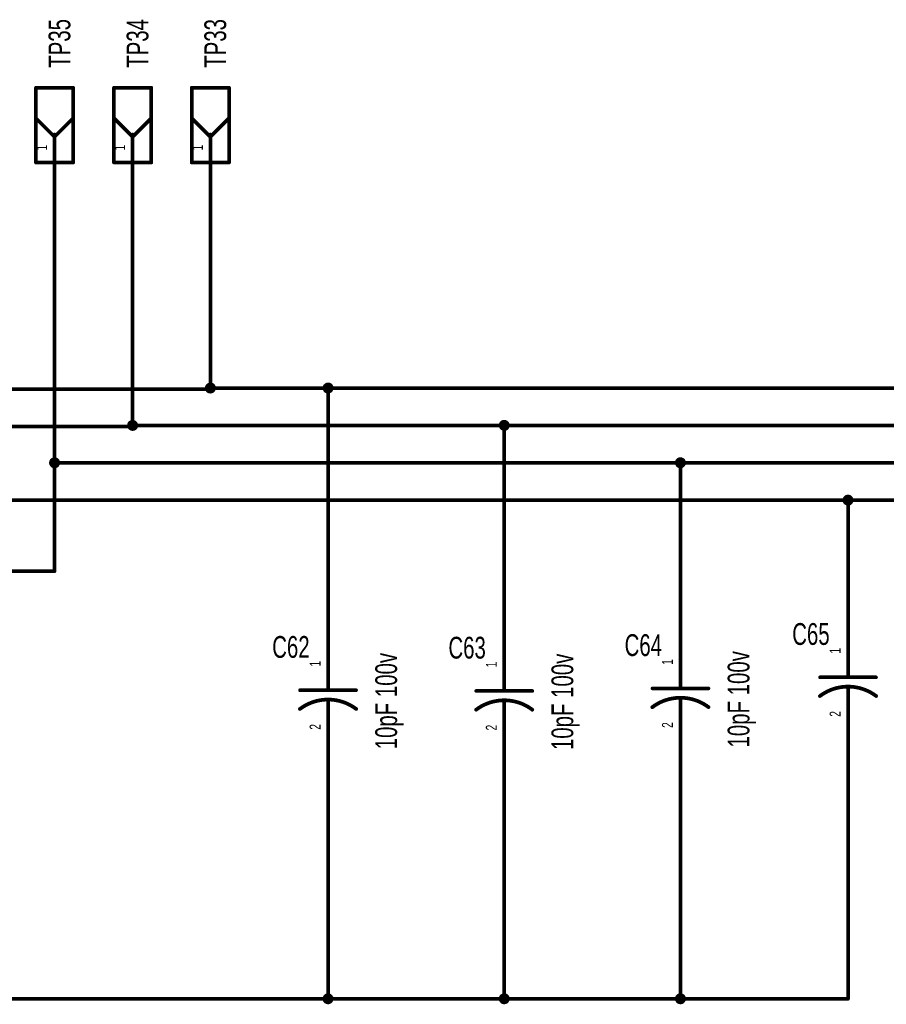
# Model space of a CAD drawing. Extents: x -2.5 to 9, y -2.1 to 6.
# Tile 5 of 7: x 4.3 to 6.7, y 0.4 to 3. Entities that reach past the tile are written whole.
import ezdxf
from ezdxf.enums import TextEntityAlignment as Align

# ---------------------------------------------------------------- set-up
doc = ezdxf.new("R2010")
doc.units = 0
for name, color, linetype in [('Element', 253, 'CONTINUOUS'), ('Net', 50, 'CONTINUOUS'), ('Pin', 50, 'CONTINUOUS')]:
    doc.layers.add(name, color=color, linetype=linetype)

msp = doc.modelspace()

# ---------------------------------------------------------------- linework, layer by layer
at = {"layer": 'Element', "linetype": 'CONTINUOUS'}
for points, const_width in [([(4.378, 2.837), (4.478, 2.837)], 0.0098), ([(4.378, 2.637), (4.378, 2.837)], 0.0098), ([(4.478, 2.837), (4.478, 2.637)], 0.0098), ([(4.587, 2.837), (4.687, 2.837)], 0.0098), ([(4.587, 2.637), (4.587, 2.837)], 0.0098), ([(4.687, 2.837), (4.687, 2.637)], 0.0098), ([(4.7952, 2.837), (4.8952, 2.837)], 0.0098), ([(4.7952, 2.637), (4.7952, 2.837)], 0.0098), ([(4.8952, 2.837), (4.8952, 2.637)], 0.0098), ([(4.378, 2.7557), (4.428, 2.7057)], 0.0098), ([(4.478, 2.7557), (4.428, 2.7057)], 0.0098), ([(4.587, 2.7557), (4.637, 2.7057)], 0.0098), ([(4.687, 2.7557), (4.637, 2.7057)], 0.0098), ([(4.7952, 2.7557), (4.8452, 2.7057)], 0.0098), ([(4.8952, 2.7557), (4.8452, 2.7057)], 0.0098), ([(4.428, 2.712), (4.428, 2.637)], 0.0098), ([(4.637, 2.712), (4.637, 2.637)], 0.0098), ([(4.8452, 2.712), (4.8452, 2.637)], 0.0098), ([(4.478, 2.637), (4.378, 2.637)], 0.0098), ([(4.687, 2.637), (4.587, 2.637)], 0.0098), ([(4.8952, 2.637), (4.7952, 2.637)], 0.0098), ([(6.5523, 1.2965), (6.5523, 1.2595)], 0.0098), ([(5.1602, 1.2619), (5.1602, 1.2249)], 0.0098), ([(5.6318, 1.2599), (5.6318, 1.2229)], 0.0098), ([(6.1035, 1.2667), (6.1035, 1.2297)], 0.0098), ([(6.6275, 1.2094), (6.6209, 1.214), (6.614, 1.2182), (6.6069, 1.222), (6.5995, 1.2253), (6.5919, 1.2281), (6.5842, 1.2304), (6.5763, 1.2322), (6.5684, 1.2335), (6.5603, 1.2343), (6.5523, 1.2345), (6.5442, 1.2343), (6.5362, 1.2335), (6.5282, 1.2322), (6.5203, 1.2304), (6.5126, 1.2281), (6.505, 1.2253), (6.4977, 1.222), (6.4905, 1.2182), (6.4836, 1.214), (6.477, 1.2093)], 0.01), ([(6.4773, 1.2595), (6.6273, 1.2595)], 0.0098), ([(6.5523, 1.2345), (6.5523, 1.1965)], 0.0098), ([(5.0852, 1.2249), (5.2352, 1.2249)], 0.0098), ([(5.5568, 1.2229), (5.7068, 1.2229)], 0.0098), ([(6.0285, 1.2297), (6.1785, 1.2297)], 0.0098), ([(5.2354, 1.1748), (5.2288, 1.1794), (5.2219, 1.1836), (5.2148, 1.1874), (5.2074, 1.1907), (5.1998, 1.1935), (5.1921, 1.1958), (5.1842, 1.1976), (5.1763, 1.1989), (5.1682, 1.1997), (5.1602, 1.1999), (5.1521, 1.1997), (5.1441, 1.1989), (5.1361, 1.1976), (5.1282, 1.1958), (5.1205, 1.1935), (5.1129, 1.1906), (5.1056, 1.1874), (5.0984, 1.1836), (5.0915, 1.1794), (5.0849, 1.1747)], 0.01), ([(5.1602, 1.1999), (5.1602, 1.1619)], 0.0098), ([(5.707, 1.1727), (5.7004, 1.1774), (5.6936, 1.1816), (5.6864, 1.1854), (5.6791, 1.1887), (5.6715, 1.1915), (5.6638, 1.1938), (5.6559, 1.1956), (5.6479, 1.1969), (5.6399, 1.1977), (5.6318, 1.1979), (5.6238, 1.1977), (5.6157, 1.1969), (5.6078, 1.1956), (5.5999, 1.1938), (5.5922, 1.1915), (5.5846, 1.1886), (5.5772, 1.1854), (5.5701, 1.1816), (5.5632, 1.1774), (5.5566, 1.1727)], 0.01), ([(5.6318, 1.1979), (5.6318, 1.1599)], 0.0098), ([(6.1788, 1.1796), (6.1722, 1.1842), (6.1653, 1.1884), (6.1581, 1.1922), (6.1508, 1.1955), (6.1432, 1.1983), (6.1355, 1.2006), (6.1276, 1.2024), (6.1196, 1.2037), (6.1116, 1.2045), (6.1035, 1.2047), (6.0955, 1.2045), (6.0874, 1.2037), (6.0795, 1.2024), (6.0716, 1.2006), (6.0639, 1.1983), (6.0563, 1.1955), (6.0489, 1.1922), (6.0418, 1.1884), (6.0349, 1.1842), (6.0283, 1.1795)], 0.01), ([(6.1035, 1.2047), (6.1035, 1.1667)], 0.0098)]:
    msp.add_lwpolyline(points, dxfattribs=dict(at, const_width=const_width))
for points, const_width in [([(4.3756, 2.837, 1), (4.3805, 2.837, 1), (4.3756, 2.837, 1)], 0.0049), ([(4.3756, 2.837, 1), (4.3805, 2.837, 1), (4.3756, 2.837, 1)], 0.0049), ([(4.4756, 2.837, 1), (4.4805, 2.837, 1), (4.4756, 2.837, 1)], 0.0049), ([(4.4756, 2.837, 1), (4.4805, 2.837, 1), (4.4756, 2.837, 1)], 0.0049), ([(4.5846, 2.837, 1), (4.5895, 2.837, 1), (4.5846, 2.837, 1)], 0.0049), ([(4.5846, 2.837, 1), (4.5895, 2.837, 1), (4.5846, 2.837, 1)], 0.0049), ([(4.6846, 2.837, 1), (4.6895, 2.837, 1), (4.6846, 2.837, 1)], 0.0049), ([(4.6846, 2.837, 1), (4.6895, 2.837, 1), (4.6846, 2.837, 1)], 0.0049), ([(4.7927, 2.837, 1), (4.7976, 2.837, 1), (4.7927, 2.837, 1)], 0.0049), ([(4.7927, 2.837, 1), (4.7976, 2.837, 1), (4.7927, 2.837, 1)], 0.0049), ([(4.8927, 2.837, 1), (4.8976, 2.837, 1), (4.8927, 2.837, 1)], 0.0049), ([(4.8927, 2.837, 1), (4.8976, 2.837, 1), (4.8927, 2.837, 1)], 0.0049), ([(4.3756, 2.7557, 1), (4.3805, 2.7557, 1), (4.3756, 2.7557, 1)], 0.0049), ([(4.4756, 2.7557, 1), (4.4805, 2.7557, 1), (4.4756, 2.7557, 1)], 0.0049), ([(4.5846, 2.7557, 1), (4.5895, 2.7557, 1), (4.5846, 2.7557, 1)], 0.0049), ([(4.6846, 2.7557, 1), (4.6895, 2.7557, 1), (4.6846, 2.7557, 1)], 0.0049), ([(4.7927, 2.7557, 1), (4.7976, 2.7557, 1), (4.7927, 2.7557, 1)], 0.0049), ([(4.8927, 2.7557, 1), (4.8976, 2.7557, 1), (4.8927, 2.7557, 1)], 0.0049), ([(4.4256, 2.712, 1), (4.4305, 2.712, 1), (4.4256, 2.712, 1)], 0.0049), ([(4.6346, 2.712, 1), (4.6395, 2.712, 1), (4.6346, 2.712, 1)], 0.0049), ([(4.8427, 2.712, 1), (4.8476, 2.712, 1), (4.8427, 2.712, 1)], 0.0049), ([(4.4256, 2.7057, 1), (4.4305, 2.7057, 1), (4.4256, 2.7057, 1)], 0.0049), ([(4.4256, 2.7057, 1), (4.4305, 2.7057, 1), (4.4256, 2.7057, 1)], 0.0049), ([(4.6346, 2.7057, 1), (4.6395, 2.7057, 1), (4.6346, 2.7057, 1)], 0.0049), ([(4.6346, 2.7057, 1), (4.6395, 2.7057, 1), (4.6346, 2.7057, 1)], 0.0049), ([(4.8427, 2.7057, 1), (4.8476, 2.7057, 1), (4.8427, 2.7057, 1)], 0.0049), ([(4.8427, 2.7057, 1), (4.8476, 2.7057, 1), (4.8427, 2.7057, 1)], 0.0049), ([(4.3756, 2.637, 1), (4.3805, 2.637, 1), (4.3756, 2.637, 1)], 0.0049), ([(4.3756, 2.637, 1), (4.3805, 2.637, 1), (4.3756, 2.637, 1)], 0.0049), ([(4.4256, 2.637, 1), (4.4305, 2.637, 1), (4.4256, 2.637, 1)], 0.0049), ([(4.4756, 2.637, 1), (4.4805, 2.637, 1), (4.4756, 2.637, 1)], 0.0049), ([(4.4756, 2.637, 1), (4.4805, 2.637, 1), (4.4756, 2.637, 1)], 0.0049), ([(4.5846, 2.637, 1), (4.5895, 2.637, 1), (4.5846, 2.637, 1)], 0.0049), ([(4.5846, 2.637, 1), (4.5895, 2.637, 1), (4.5846, 2.637, 1)], 0.0049), ([(4.6346, 2.637, 1), (4.6395, 2.637, 1), (4.6346, 2.637, 1)], 0.0049), ([(4.6846, 2.637, 1), (4.6895, 2.637, 1), (4.6846, 2.637, 1)], 0.0049), ([(4.6846, 2.637, 1), (4.6895, 2.637, 1), (4.6846, 2.637, 1)], 0.0049), ([(4.7927, 2.637, 1), (4.7976, 2.637, 1), (4.7927, 2.637, 1)], 0.0049), ([(4.7927, 2.637, 1), (4.7976, 2.637, 1), (4.7927, 2.637, 1)], 0.0049), ([(4.8427, 2.637, 1), (4.8476, 2.637, 1), (4.8427, 2.637, 1)], 0.0049), ([(4.8927, 2.637, 1), (4.8976, 2.637, 1), (4.8927, 2.637, 1)], 0.0049), ([(4.8927, 2.637, 1), (4.8976, 2.637, 1), (4.8927, 2.637, 1)], 0.0049), ([(6.5498, 1.2965, 1), (6.5547, 1.2965, 1), (6.5498, 1.2965, 1)], 0.0049), ([(5.1577, 1.2619, 1), (5.1626, 1.2619, 1), (5.1577, 1.2619, 1)], 0.0049), ([(5.6294, 1.2599, 1), (5.6343, 1.2599, 1), (5.6294, 1.2599, 1)], 0.0049), ([(6.1011, 1.2667, 1), (6.106, 1.2667, 1), (6.1011, 1.2667, 1)], 0.0049), ([(6.4748, 1.2595, 1), (6.4797, 1.2595, 1), (6.4748, 1.2595, 1)], 0.0049), ([(6.5498, 1.2595, 1), (6.5547, 1.2595, 1), (6.5498, 1.2595, 1)], 0.0049), ([(6.5498, 1.2345, 1), (6.5547, 1.2345, 1), (6.5498, 1.2345, 1)], 0.0049), ([(6.6248, 1.2595, 1), (6.6297, 1.2595, 1), (6.6248, 1.2595, 1)], 0.0049), ([(5.0827, 1.2249, 1), (5.0876, 1.2249, 1), (5.0827, 1.2249, 1)], 0.0049), ([(5.1577, 1.2249, 1), (5.1626, 1.2249, 1), (5.1577, 1.2249, 1)], 0.0049), ([(5.2327, 1.2249, 1), (5.2376, 1.2249, 1), (5.2327, 1.2249, 1)], 0.0049), ([(5.5544, 1.2229, 1), (5.5593, 1.2229, 1), (5.5544, 1.2229, 1)], 0.0049), ([(5.6294, 1.2229, 1), (5.6343, 1.2229, 1), (5.6294, 1.2229, 1)], 0.0049), ([(5.7044, 1.2229, 1), (5.7093, 1.2229, 1), (5.7044, 1.2229, 1)], 0.0049), ([(6.0261, 1.2297, 1), (6.031, 1.2297, 1), (6.0261, 1.2297, 1)], 0.0049), ([(6.1011, 1.2297, 1), (6.106, 1.2297, 1), (6.1011, 1.2297, 1)], 0.0049), ([(6.1761, 1.2297, 1), (6.181, 1.2297, 1), (6.1761, 1.2297, 1)], 0.0049), ([(6.4745, 1.2093, 1), (6.4795, 1.2093, 1), (6.4745, 1.2093, 1)], 0.005), ([(6.625, 1.2094, 1), (6.63, 1.2094, 1), (6.625, 1.2094, 1)], 0.005), ([(5.1577, 1.1999, 1), (5.1626, 1.1999, 1), (5.1577, 1.1999, 1)], 0.0049), ([(5.6294, 1.1979, 1), (5.6343, 1.1979, 1), (5.6294, 1.1979, 1)], 0.0049), ([(6.1011, 1.2047, 1), (6.106, 1.2047, 1), (6.1011, 1.2047, 1)], 0.0049), ([(6.5498, 1.1965, 1), (6.5547, 1.1965, 1), (6.5498, 1.1965, 1)], 0.0049), ([(5.0824, 1.1747, 1), (5.0874, 1.1747, 1), (5.0824, 1.1747, 1)], 0.005), ([(5.1577, 1.1619, 1), (5.1626, 1.1619, 1), (5.1577, 1.1619, 1)], 0.0049), ([(5.2329, 1.1748, 1), (5.2379, 1.1748, 1), (5.2329, 1.1748, 1)], 0.005), ([(5.5541, 1.1727, 1), (5.5591, 1.1727, 1), (5.5541, 1.1727, 1)], 0.005), ([(5.6294, 1.1599, 1), (5.6343, 1.1599, 1), (5.6294, 1.1599, 1)], 0.0049), ([(5.7045, 1.1727, 1), (5.7095, 1.1727, 1), (5.7045, 1.1727, 1)], 0.005), ([(6.0258, 1.1795, 1), (6.0308, 1.1795, 1), (6.0258, 1.1795, 1)], 0.005), ([(6.1011, 1.1667, 1), (6.106, 1.1667, 1), (6.1011, 1.1667, 1)], 0.0049), ([(6.1763, 1.1796, 1), (6.1813, 1.1796, 1), (6.1763, 1.1796, 1)], 0.005)]:
    msp.add_lwpolyline(points, format="xyb", dxfattribs=dict(at, const_width=const_width))
at = {"layer": 'Net', "linetype": 'CONTINUOUS', "const_width": 0.0098}
for points in [[(4.428, 2.562), (4.428, 1.5434)], [(4.637, 2.562), (4.637, 1.9309)], [(4.8452, 2.562), (4.8452, 2.0309)], [(4.8452, 2.0309), (3.1345, 2.0309)], [(4.8353, 2.0336), (4.8358, 2.0305), (4.8372, 2.0278), (4.8394, 2.0256), (4.8421, 2.0242), (4.8452, 2.0237), (4.8482, 2.0242), (4.851, 2.0256), (4.8531, 2.0278), (4.8545, 2.0305), (4.855, 2.0336), (4.8545, 2.0366), (4.8531, 2.0394), (4.851, 2.0415), (4.8482, 2.0429), (4.8452, 2.0434), (4.8421, 2.0429), (4.8394, 2.0415), (4.8372, 2.0394), (4.8358, 2.0366), (4.8353, 2.0336)], [(6.9204, 2.0336), (4.8452, 2.0336)], [(5.1503, 2.0336), (5.1508, 2.0305), (5.1522, 2.0278), (5.1544, 2.0256), (5.1571, 2.0242), (5.1602, 2.0237), (5.1632, 2.0242), (5.1659, 2.0256), (5.1681, 2.0278), (5.1695, 2.0305), (5.17, 2.0336), (5.1695, 2.0366), (5.1681, 2.0394), (5.1659, 2.0415), (5.1632, 2.0429), (5.1602, 2.0434), (5.1571, 2.0429), (5.1544, 2.0415), (5.1522, 2.0394), (5.1508, 2.0366), (5.1503, 2.0336)], [(5.1602, 1.4119), (5.1602, 2.0336)], [(4.637, 1.9309), (3.1345, 1.9309)], [(4.6272, 1.9336), (4.6277, 1.9305), (4.6291, 1.9278), (4.6313, 1.9256), (4.634, 1.9242), (4.637, 1.9237), (4.6401, 1.9242), (4.6428, 1.9256), (4.645, 1.9278), (4.6464, 1.9305), (4.6469, 1.9336), (4.6464, 1.9366), (4.645, 1.9394), (4.6428, 1.9415), (4.6401, 1.9429), (4.637, 1.9434), (4.634, 1.9429), (4.6313, 1.9415), (4.6291, 1.9394), (4.6277, 1.9366), (4.6272, 1.9336)], [(4.637, 1.9336), (6.9208, 1.9336)], [(5.622, 1.9336), (5.6225, 1.9305), (5.6239, 1.9278), (5.626, 1.9256), (5.6288, 1.9242), (5.6318, 1.9237), (5.6349, 1.9242), (5.6376, 1.9256), (5.6398, 1.9278), (5.6412, 1.9305), (5.6417, 1.9336), (5.6412, 1.9366), (5.6398, 1.9394), (5.6376, 1.9415), (5.6349, 1.9429), (5.6318, 1.9434), (5.6288, 1.9429), (5.626, 1.9415), (5.6239, 1.9394), (5.6225, 1.9366), (5.622, 1.9336)], [(5.6318, 1.4099), (5.6318, 1.9336)], [(4.4182, 1.8336), (4.4187, 1.8305), (4.4201, 1.8278), (4.4222, 1.8256), (4.425, 1.8242), (4.428, 1.8237), (4.4311, 1.8242), (4.4338, 1.8256), (4.436, 1.8278), (4.4374, 1.8305), (4.4379, 1.8336), (4.4374, 1.8366), (4.436, 1.8394), (4.4338, 1.8415), (4.4311, 1.8429), (4.428, 1.8434), (4.425, 1.8429), (4.4222, 1.8415), (4.4201, 1.8394), (4.4187, 1.8366), (4.4182, 1.8336)], [(6.0937, 1.8336), (6.0942, 1.8305), (6.0956, 1.8278), (6.0978, 1.8256), (6.1005, 1.8242), (6.1035, 1.8237), (6.1066, 1.8242), (6.1093, 1.8256), (6.1115, 1.8278), (6.1129, 1.8305), (6.1134, 1.8336), (6.1129, 1.8366), (6.1115, 1.8394), (6.1093, 1.8415), (6.1066, 1.8429), (6.1035, 1.8434), (6.1005, 1.8429), (6.0978, 1.8415), (6.0956, 1.8394), (6.0942, 1.8366), (6.0937, 1.8336)], [(6.9206, 1.8336), (4.428, 1.8336)], [(6.1035, 1.4167), (6.1035, 1.8336)], [(6.5424, 1.7336), (6.5429, 1.7305), (6.5443, 1.7278), (6.5465, 1.7256), (6.5492, 1.7242), (6.5523, 1.7237), (6.5553, 1.7242), (6.5581, 1.7256), (6.5602, 1.7278), (6.5616, 1.7305), (6.5621, 1.7336), (6.5616, 1.7366), (6.5602, 1.7394), (6.5581, 1.7415), (6.5553, 1.7429), (6.5523, 1.7434), (6.5492, 1.7429), (6.5465, 1.7415), (6.5443, 1.7394), (6.5429, 1.7366), (6.5424, 1.7336)], [(6.9204, 1.7336), (4.2413, 1.7336)], [(6.5523, 1.4465), (6.5523, 1.7336)], [(4.428, 1.5434), (3.1345, 1.5434)], [(6.5523, 0.3992), (6.5523, 1.0465)], [(5.1602, 1.0119), (5.1602, 0.3992)], [(5.6318, 1.0099), (5.6318, 0.3992)], [(6.1035, 1.0167), (6.1035, 0.3992)], [(3.5967, 0.3992), (6.5523, 0.3992)], [(5.1503, 0.3992), (5.1508, 0.3962), (5.1522, 0.3935), (5.1544, 0.3913), (5.1571, 0.3899), (5.1602, 0.3894), (5.1632, 0.3899), (5.1659, 0.3913), (5.1681, 0.3935), (5.1695, 0.3962), (5.17, 0.3992), (5.1695, 0.4023), (5.1681, 0.405), (5.1659, 0.4072), (5.1632, 0.4086), (5.1602, 0.4091), (5.1571, 0.4086), (5.1544, 0.4072), (5.1522, 0.405), (5.1508, 0.4023), (5.1503, 0.3992)], [(5.622, 0.3992), (5.6225, 0.3962), (5.6239, 0.3935), (5.626, 0.3913), (5.6288, 0.3899), (5.6318, 0.3894), (5.6349, 0.3899), (5.6376, 0.3913), (5.6398, 0.3935), (5.6412, 0.3962), (5.6417, 0.3992), (5.6412, 0.4023), (5.6398, 0.405), (5.6376, 0.4072), (5.6349, 0.4086), (5.6318, 0.4091), (5.6288, 0.4086), (5.626, 0.4072), (5.6239, 0.405), (5.6225, 0.4023), (5.622, 0.3992)], [(6.0937, 0.3992), (6.0942, 0.3962), (6.0956, 0.3935), (6.0978, 0.3913), (6.1005, 0.3899), (6.1035, 0.3894), (6.1066, 0.3899), (6.1093, 0.3913), (6.1115, 0.3935), (6.1129, 0.3962), (6.1134, 0.3992), (6.1129, 0.4023), (6.1115, 0.405), (6.1093, 0.4072), (6.1066, 0.4086), (6.1035, 0.4091), (6.1005, 0.4086), (6.0978, 0.4072), (6.0956, 0.405), (6.0942, 0.4023), (6.0937, 0.3992)]]:
    msp.add_lwpolyline(points, dxfattribs=at)
at = {"layer": 'Net', "linetype": 'CONTINUOUS', "const_width": 0.0049}
for points in [[(4.4256, 2.562, 1), (4.4305, 2.562, 1), (4.4256, 2.562, 1)], [(4.6346, 2.562, 1), (4.6395, 2.562, 1), (4.6346, 2.562, 1)], [(4.8427, 2.562, 1), (4.8476, 2.562, 1), (4.8427, 2.562, 1)], [(4.8329, 2.0336, 1), (4.8378, 2.0336, 1), (4.8329, 2.0336, 1)], [(4.8427, 2.0336, 1), (4.8476, 2.0336, 1), (4.8427, 2.0336, 1)], [(4.8427, 2.0309, 1), (4.8476, 2.0309, 1), (4.8427, 2.0309, 1)], [(4.8427, 2.0309, 1), (4.8476, 2.0309, 1), (4.8427, 2.0309, 1)], [(5.1479, 2.0336, 1), (5.1528, 2.0336, 1), (5.1479, 2.0336, 1)], [(5.1577, 2.0336, 1), (5.1626, 2.0336, 1), (5.1577, 2.0336, 1)], [(4.6247, 1.9336, 1), (4.6297, 1.9336, 1), (4.6247, 1.9336, 1)], [(4.6346, 1.9336, 1), (4.6395, 1.9336, 1), (4.6346, 1.9336, 1)], [(4.6346, 1.9309, 1), (4.6395, 1.9309, 1), (4.6346, 1.9309, 1)], [(4.6346, 1.9309, 1), (4.6395, 1.9309, 1), (4.6346, 1.9309, 1)], [(5.6195, 1.9336, 1), (5.6244, 1.9336, 1), (5.6195, 1.9336, 1)], [(5.6294, 1.9336, 1), (5.6343, 1.9336, 1), (5.6294, 1.9336, 1)], [(4.4157, 1.8336, 1), (4.4206, 1.8336, 1), (4.4157, 1.8336, 1)], [(4.4256, 1.8336, 1), (4.4305, 1.8336, 1), (4.4256, 1.8336, 1)], [(6.0912, 1.8336, 1), (6.0962, 1.8336, 1), (6.0912, 1.8336, 1)], [(6.1011, 1.8336, 1), (6.106, 1.8336, 1), (6.1011, 1.8336, 1)], [(6.54, 1.7336, 1), (6.5449, 1.7336, 1), (6.54, 1.7336, 1)], [(6.5498, 1.7336, 1), (6.5547, 1.7336, 1), (6.5498, 1.7336, 1)], [(4.4256, 1.5434, 1), (4.4305, 1.5434, 1), (4.4256, 1.5434, 1)], [(4.4256, 1.5434, 1), (4.4305, 1.5434, 1), (4.4256, 1.5434, 1)], [(6.5498, 1.4465, 1), (6.5547, 1.4465, 1), (6.5498, 1.4465, 1)], [(5.1577, 1.4119, 1), (5.1626, 1.4119, 1), (5.1577, 1.4119, 1)], [(5.6294, 1.4099, 1), (5.6343, 1.4099, 1), (5.6294, 1.4099, 1)], [(6.1011, 1.4167, 1), (6.106, 1.4167, 1), (6.1011, 1.4167, 1)], [(6.5498, 1.0465, 1), (6.5547, 1.0465, 1), (6.5498, 1.0465, 1)], [(5.1577, 1.0119, 1), (5.1626, 1.0119, 1), (5.1577, 1.0119, 1)], [(5.6294, 1.0099, 1), (5.6343, 1.0099, 1), (5.6294, 1.0099, 1)], [(6.1011, 1.0167, 1), (6.106, 1.0167, 1), (6.1011, 1.0167, 1)], [(5.1479, 0.3992, 1), (5.1528, 0.3992, 1), (5.1479, 0.3992, 1)], [(5.1577, 0.3992, 1), (5.1626, 0.3992, 1), (5.1577, 0.3992, 1)], [(5.6195, 0.3992, 1), (5.6244, 0.3992, 1), (5.6195, 0.3992, 1)], [(5.6294, 0.3992, 1), (5.6343, 0.3992, 1), (5.6294, 0.3992, 1)], [(6.0912, 0.3992, 1), (6.0962, 0.3992, 1), (6.0912, 0.3992, 1)], [(6.1011, 0.3992, 1), (6.106, 0.3992, 1), (6.1011, 0.3992, 1)], [(6.5498, 0.3992, 1), (6.5547, 0.3992, 1), (6.5498, 0.3992, 1)], [(6.5498, 0.3992, 1), (6.5547, 0.3992, 1), (6.5498, 0.3992, 1)]]:
    msp.add_lwpolyline(points, format="xyb", dxfattribs=at)
at = {"layer": 'Pin', "linetype": 'CONTINUOUS', "const_width": 0.0098}
for points in [[(4.428, 2.712), (4.428, 2.562)], [(4.637, 2.712), (4.637, 2.562)], [(4.8452, 2.712), (4.8452, 2.562)], [(6.5523, 1.2965), (6.5523, 1.4465)], [(5.1602, 1.2619), (5.1602, 1.4119)], [(5.6318, 1.2599), (5.6318, 1.4099)], [(6.1035, 1.2667), (6.1035, 1.4167)], [(6.5523, 1.1965), (6.5523, 1.0465)], [(5.1602, 1.1619), (5.1602, 1.0119)], [(5.6318, 1.1599), (5.6318, 1.0099)], [(6.1035, 1.1667), (6.1035, 1.0167)]]:
    msp.add_lwpolyline(points, dxfattribs=at)
at = {"layer": 'Pin', "linetype": 'CONTINUOUS', "const_width": 0.0049}
for points in [[(4.4256, 2.712, 1), (4.4305, 2.712, 1), (4.4256, 2.712, 1)], [(4.6346, 2.712, 1), (4.6395, 2.712, 1), (4.6346, 2.712, 1)], [(4.8427, 2.712, 1), (4.8476, 2.712, 1), (4.8427, 2.712, 1)], [(4.4256, 2.562, 1), (4.4305, 2.562, 1), (4.4256, 2.562, 1)], [(4.6346, 2.562, 1), (4.6395, 2.562, 1), (4.6346, 2.562, 1)], [(4.8427, 2.562, 1), (4.8476, 2.562, 1), (4.8427, 2.562, 1)], [(6.5498, 1.4465, 1), (6.5547, 1.4465, 1), (6.5498, 1.4465, 1)], [(5.1577, 1.4119, 1), (5.1626, 1.4119, 1), (5.1577, 1.4119, 1)], [(5.6294, 1.4099, 1), (5.6343, 1.4099, 1), (5.6294, 1.4099, 1)], [(6.1011, 1.4167, 1), (6.106, 1.4167, 1), (6.1011, 1.4167, 1)], [(6.5498, 1.2965, 1), (6.5547, 1.2965, 1), (6.5498, 1.2965, 1)], [(5.1577, 1.2619, 1), (5.1626, 1.2619, 1), (5.1577, 1.2619, 1)], [(5.6294, 1.2599, 1), (5.6343, 1.2599, 1), (5.6294, 1.2599, 1)], [(6.1011, 1.2667, 1), (6.106, 1.2667, 1), (6.1011, 1.2667, 1)], [(6.5498, 1.1965, 1), (6.5547, 1.1965, 1), (6.5498, 1.1965, 1)], [(5.1577, 1.1619, 1), (5.1626, 1.1619, 1), (5.1577, 1.1619, 1)], [(5.6294, 1.1599, 1), (5.6343, 1.1599, 1), (5.6294, 1.1599, 1)], [(6.1011, 1.1667, 1), (6.106, 1.1667, 1), (6.1011, 1.1667, 1)], [(6.5498, 1.0465, 1), (6.5547, 1.0465, 1), (6.5498, 1.0465, 1)], [(5.1577, 1.0119, 1), (5.1626, 1.0119, 1), (5.1577, 1.0119, 1)], [(5.6294, 1.0099, 1), (5.6343, 1.0099, 1), (5.6294, 1.0099, 1)], [(6.1011, 1.0167, 1), (6.106, 1.0167, 1), (6.1011, 1.0167, 1)]]:
    msp.add_lwpolyline(points, format="xyb", dxfattribs=at)

# ---------------------------------------------------------------- texts
at = {"layer": 'Element', "width": 0.7}
for s, p in [('TP35', (4.4877, 2.9557)), ('TP34', (4.6967, 2.9557)), ('TP33', (4.9049, 2.9557)), ('10pF 100v', (5.3624, 1.1958)), ('10pF 100v', (5.8341, 1.1938)), ('10pF 100v', (6.3058, 1.2006))]:
    msp.add_text(s, height=0.0583, rotation=90, dxfattribs=at).set_placement(p, align=Align.BOTTOM_CENTER)
for s, p in [('C65', (6.4529, 1.3287)), ('C62', (5.0608, 1.2941)), ('C64', (6.0042, 1.2989)), ('C63', (5.5325, 1.2921))]:
    msp.add_text(s, height=0.0583, dxfattribs=at).set_placement(p, align=Align.BOTTOM_CENTER)
at = {"layer": 'Pin', "width": 0.7}
for s, p in [('1', (4.3788, 2.6693)), ('1', (4.5878, 2.6693)), ('1', (4.796, 2.6693)), ('1', (6.5031, 1.3228)), ('1', (5.1109, 1.2882)), ('1', (5.5826, 1.2862)), ('1', (6.0543, 1.293)), ('2', (6.5031, 1.1539)), ('2', (5.1109, 1.1193)), ('2', (6.0543, 1.1241)), ('2', (5.5826, 1.1173))]:
    msp.add_text(s, height=0.0292, rotation=90, dxfattribs=at).set_placement(p, align=Align.TOP_LEFT)

doc.saveas('drawing.dxf')
